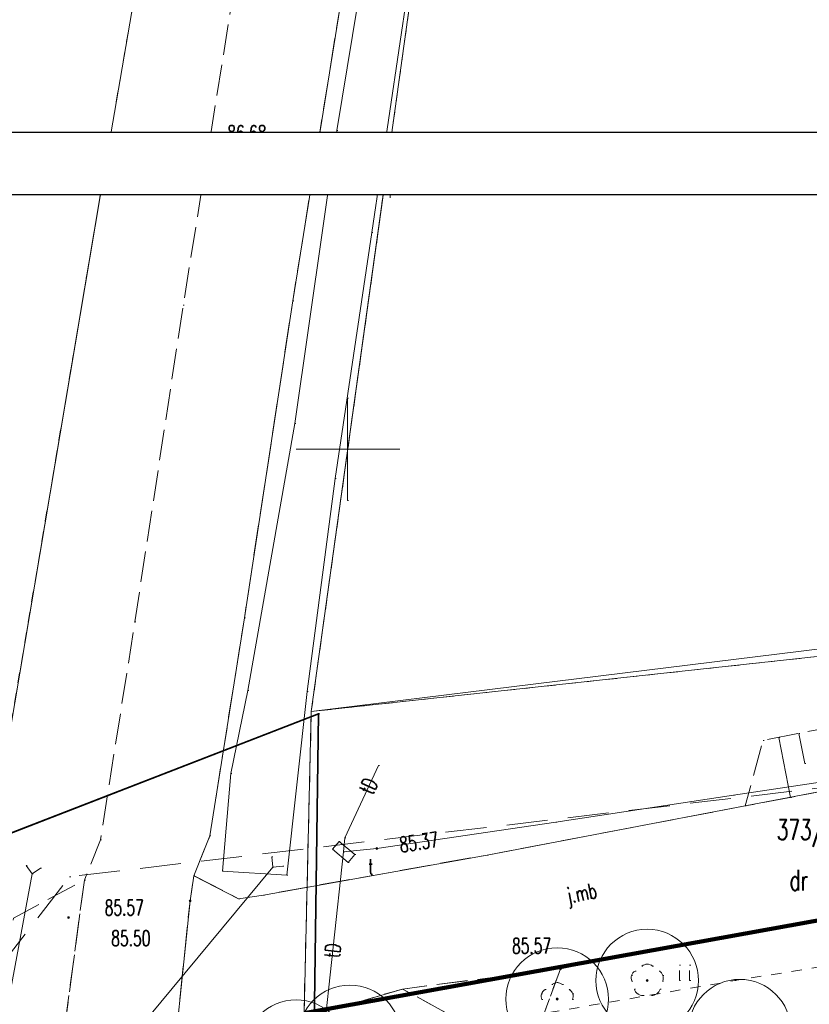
# Model space of a CAD drawing. Extents: x -134780 to 5540120, y 74663 to 5964901.
# Tile 74 of 84: x 5539534 to 5539573, y 5961373 to 5961421. Entities that reach past the tile are written whole.
import ezdxf
from ezdxf.lldxf.tags import DXFTag

# ---------------------------------------------------------------- set-up
doc = ezdxf.new("R2010")
doc.units = 0
doc.header["$MEASUREMENT"] = 0
doc.set_wipeout_variables(frame=1)
for name, pattern in [('L_0_03', [1, 0.5, -0.5]), ('L_0_06', [2, 1.5, -0.5]), ('L_0_0C', [3, 2, -1])]:
    doc.linetypes.add(name, pattern=pattern)
for name, color, linetype, lineweight in [('000_Inne__niezydentyfikowane__Nr_Pióra__7', 7, 'Continuous', 13), ('0_Nr_Pióra__7', 7, 'Continuous', 13), ('ARCH MAPA RUSINOWO_Nr_Pióra__60', 230, 'Continuous', 211), ('Arch opisy_Nr_Pióra__80', 3, 'Continuous', 211), ('ARCH TABELA_Nr_Pióra__21', 7, 'Continuous', 9), ('drzewo_lisciaste_Nr_Pióra__7', 7, 'Continuous', 13), ('jezdnia_Atr17_Nr_Pióra__7', 7, 'Continuous', 13), ('jezdnia_Nr_Pióra__7', 7, 'Continuous', 13), ('kraweznik_Nr_Pióra__7', 7, 'Continuous', 13), ('mapa', 7, 'Continuous', 13), ('pikieta_sztuczna_Atr2_Nr_Pióra__7', 7, 'Continuous', 13), ('pikieta_sztuczna_Nr_Pióra__7', 7, 'Continuous', 13), ('przepust_Nr_Pióra__7', 7, 'Continuous', 13), ('przewod_telekomunikacyjny_napowietrzny_Nr_Pióra__30', 134, 'Continuous', 35), ('przewod_telekomunikacyjny_podziemny_Atr1_Nr_Pióra__7', 7, 'Continuous', 13), ('przewod_telekomunikacyjny_podziemny_Nr_Pióra__7', 7, 'Continuous', 13), ('row_przydrozny__poligon__Nr_Pióra__7', 7, 'Continuous', 13), ('rzedna_Atr2_Nr_Pióra__7', 7, 'Continuous', 13), ('rzedna_Nr_Pióra__7', 7, 'Continuous', 13), ('skarpa_nieumocniona_Nr_Pióra__7', 7, 'Continuous', 13), ('szafa_telekomunikacyjna_lub_kontener_Atr17_Nr_Pióra__7', 7, 'Continuous', 13), ('szafa_telekomunikacyjna_lub_kontener_Nr_Pióra__7', 7, 'Continuous', 13), ('trawnik_Nr_Pióra__7', 7, 'Continuous', 13), ('Wstawianie_ramki_sekcyjnej_z_opisem_Nr_Pióra__7', 7, 'Continuous', 13), ('Zakres_Nr_Pióra__7', 7, 'Continuous', 13), ('zasuwa_lub_zawor_Nr_Pióra__7', 7, 'Continuous', 13)]:
    doc.layers.add(name, color=color, linetype=linetype, lineweight=lineweight)
for name, color, linetype, lineweight, true_color in [('210_oznaczenie_konturu_uzytku_gruntowego_Nr_Pióra__3', 7, 'Continuous', 18, 0xff6600), ('211_numer_dzialki_ewidencyjnej_Nr_Pióra__96', 7, 'Continuous', 13, 0x00d59f), ('218_kontur_uzytku_gruntowego_Nr_Pióra__3', 7, 'Continuous', 18, 0xff6600), ('219_dzialka_ewidencyjna_Nr_Pióra__96', 7, 'Continuous', 13, 0x00d59f), ('Arch zieleń_Nr_Pióra__4', 7, 'Continuous', 9, 0x029e21)]:
    doc.layers.add(name, color=color, linetype=linetype, lineweight=lineweight, true_color=true_color)
doc.layers.add('_TABELA', color=7, linetype='Continuous')
doc.styles.add('GENERATED_STYLE_7', font='Simplex.shx', dxfattribs={"bigfont": 'BIGFONT.SHX'})
tags = doc.linetypes.add('DASH', pattern=[15, 10, -5]).pattern_tags.tags
tags[6:7] = [DXFTag(74, 4), DXFTag(75, 0), DXFTag(340, '0'), DXFTag(46, 0.0), DXFTag(50, 0.0), DXFTag(44, 0.0), DXFTag(45, 0.0)]
tags[4:5] = [DXFTag(74, 4), DXFTag(75, 0), DXFTag(340, '0'), DXFTag(46, 0.0), DXFTag(50, 0.0), DXFTag(44, 0.0), DXFTag(45, 0.0)]
doc.linetypes.add('L_0_B0_SHX', pattern='A,0,[3,Rusinowo ZAGOSPODAROWANIE1.Shx,S=15,R=0,X=0,Y=0],-15,0', length=15)

# ---------------------------------------------------------------- blocks, each defined once
blk = doc.blocks.new('mapa')
at = {"layer": 'drzewo_lisciaste_Nr_Pióra__7', "linetype": 'Continuous'}
for points in [[(5539564.61, 5961374.06, 1), (5539564.61, 5961374.16, 1)], [(5539560.22, 5961373.16, 1), (5539560.22, 5961373.26, 1)]]:
    blk.add_hatch(color=252, dxfattribs=at).paths.add_polyline_path(points, flags=0)
at = {"layer": 'pikieta_sztuczna_Nr_Pióra__7', "linetype": 'Continuous'}
for points in [[(5539544.97, 5961414.145, 1), (5539544.97, 5961414.235, 1)], [(5539542.32, 5961377.955, 1), (5539542.32, 5961378.045, 1)], [(5539536.4, 5961377.135, 1), (5539536.4, 5961377.225, 1)], [(5539560.38, 5961374.645, 1), (5539560.38, 5961374.735, 1)]]:
    blk.add_hatch(color=252, dxfattribs=at).paths.add_polyline_path(points, flags=0)
at = {"layer": 'rzedna_Nr_Pióra__7', "linetype": 'Continuous'}
blk.add_hatch(color=252, dxfattribs=at).paths.add_polyline_path([(5539551.43, 5961380.505, 1), (5539551.43, 5961380.595, 1)], flags=0)
at = {"layer": '000_Inne__niezydentyfikowane__Nr_Pióra__7', "color": 252, "linetype": 'Continuous', "flags": 128}
for points in [[(5539571.02, 5961385.96), (5539571.6, 5961383.04)], [(5539572, 5961386.15), (5539572.29, 5961384.69)]]:
    blk.add_lwpolyline(points, dxfattribs=at)
at = {"layer": '0_Nr_Pióra__7', "color": 252, "linetype": 'Continuous'}
for p, q in [((5539549.47, 5961415.53), (5539549.52, 5961415.53)), ((5539544.97, 5961414.19), (5539545.02, 5961414.19)), ((5539551.18, 5961410.56), (5539551.23, 5961410.56)), ((5539541.99, 5961407.03), (5539542.04, 5961407.03)), ((5539547.33, 5961407.23), (5539547.38, 5961407.23)), ((5539550, 5961402.5), (5539550.05, 5961402.5)), ((5539547.43, 5961401.26), (5539547.48, 5961401.26)), ((5539547.5, 5961400), (5539547.55, 5961400)), ((5539552.5, 5961400), (5539552.55, 5961400)), ((5539549.39, 5961398.58), (5539549.44, 5961398.58)), ((5539550, 5961397.5), (5539550.05, 5961397.5)), ((5539539.63, 5961391.59), (5539539.68, 5961391.59)), ((5539544.97, 5961391.79), (5539545.02, 5961391.79)), ((5539545.14, 5961388.24), (5539545.19, 5961388.24)), ((5539548.03, 5961388.2), (5539548.08, 5961388.2)), ((5539570.26, 5961385.81), (5539570.31, 5961385.81)), ((5539571.02, 5961385.96), (5539571.07, 5961385.96)), ((5539572, 5961386.15), (5539572.05, 5961386.15)), ((5539551.51, 5961384.6), (5539551.56, 5961384.6)), ((5539572.29, 5961384.69), (5539572.34, 5961384.69)), ((5539544.31, 5961384.21), (5539544.36, 5961384.21)), ((5539568.82, 5961383.14), (5539568.87, 5961383.14)), ((5539571.6, 5961383.04), (5539571.65, 5961383.04)), ((5539569.38, 5961382.62), (5539569.43, 5961382.62)), ((5539560.16, 5961381.83), (5539560.21, 5961381.83)), ((5539537.95, 5961380.97), (5539538, 5961380.97)), ((5539543.29, 5961381.17), (5539543.34, 5961381.17)), ((5539549.86, 5961381.06), (5539549.91, 5961381.06)), ((5539549.266, 5961380.51), (5539549.316, 5961380.51)), ((5539549.588, 5961380.893), (5539549.638, 5961380.893)), ((5539551.43, 5961380.55), (5539551.48, 5961380.55)), ((5539551.43, 5961380.55), (5539551.48, 5961380.55)), ((5539546.304, 5961380.139), (5539546.354, 5961380.139)), ((5539549.81, 5961380.38), (5539549.86, 5961380.38)), ((5539550.354, 5961380.25), (5539550.404, 5961380.25)), ((5539556.8, 5961380.23), (5539556.85, 5961380.23)), ((5539534.337, 5961379.723), (5539534.387, 5961379.723)), ((5539535.033, 5961379.593), (5539535.083, 5961379.593)), ((5539546.35, 5961379.64), (5539546.4, 5961379.64)), ((5539546.849, 5961379.686), (5539546.899, 5961379.686)), ((5539550.032, 5961379.867), (5539550.082, 5961379.867)), ((5539534.62, 5961379.31), (5539534.67, 5961379.31)), ((5539536.45, 5961379.17), (5539536.5, 5961379.17)), ((5539537.17, 5961379.01), (5539537.22, 5961379.01)), ((5539542.51, 5961379.21), (5539542.56, 5961379.21)), ((5539543.9, 5961379.44), (5539543.95, 5961379.44)), ((5539547.04, 5961379.24), (5539547.09, 5961379.24)), ((5539544.69, 5961378.1), (5539544.74, 5961378.1)), ((5539545.9, 5961378.28), (5539545.95, 5961378.28)), ((5539542.32, 5961378), (5539542.37, 5961378)), ((5539542.32, 5961378), (5539542.37, 5961378)), ((5539536.4, 5961377.18), (5539536.45, 5961377.18)), ((5539569.92, 5961376.56), (5539569.97, 5961376.56)), ((5539560.38, 5961374.69), (5539560.43, 5961374.69)), ((5539560.38, 5961374.69), (5539560.43, 5961374.69)), ((5539564.349, 5961374.813), (5539564.399, 5961374.813)), ((5539564.61, 5961374.91), (5539564.66, 5961374.91)), ((5539564.871, 5961374.813), (5539564.921, 5961374.813)), ((5539566.179, 5961374.859), (5539566.229, 5961374.859)), ((5539566.679, 5961374.859), (5539566.729, 5961374.859)), ((5539563.85, 5961374.358), (5539563.9, 5961374.358)), ((5539564.022, 5961374.576), (5539564.072, 5961374.576)), ((5539565.198, 5961374.576), (5539565.248, 5961374.576)), ((5539565.37, 5961374.358), (5539565.42, 5961374.358)), ((5539559.959, 5961373.913), (5539560.009, 5961373.913)), ((5539560.22, 5961374.01), (5539560.27, 5961374.01)), ((5539560.481, 5961373.913), (5539560.531, 5961373.913)), ((5539563.861, 5961374.081), (5539563.911, 5961374.081)), ((5539564.61, 5961374.11), (5539564.66, 5961374.11)), ((5539565.359, 5961374.081), (5539565.409, 5961374.081)), ((5539566.179, 5961374.109), (5539566.229, 5961374.109)), ((5539566.679, 5961374.109), (5539566.729, 5961374.109)), ((5539568.88, 5961374.11), (5539568.93, 5961374.11)), ((5539552.68, 5961373.7), (5539552.73, 5961373.7)), ((5539559.46, 5961373.458), (5539559.51, 5961373.458)), ((5539559.632, 5961373.676), (5539559.682, 5961373.676)), ((5539560.808, 5961373.676), (5539560.858, 5961373.676)), ((5539560.98, 5961373.458), (5539561.03, 5961373.458)), ((5539563.986, 5961373.695), (5539564.036, 5961373.695)), ((5539564.14, 5961373.462), (5539564.19, 5961373.462)), ((5539564.409, 5961373.387), (5539564.459, 5961373.387)), ((5539564.811, 5961373.387), (5539564.861, 5961373.387)), ((5539565.08, 5961373.462), (5539565.13, 5961373.462)), ((5539565.234, 5961373.695), (5539565.284, 5961373.695)), ((5539559.471, 5961373.181), (5539559.521, 5961373.181)), ((5539560.22, 5961373.21), (5539560.27, 5961373.21)), ((5539560.969, 5961373.181), (5539561.019, 5961373.181))]:
    blk.add_line(p, q, dxfattribs=at)
at = {"layer": '218_kontur_uzytku_gruntowego_Nr_Pióra__3', "color": 252, "linetype": 'L_0_03', "flags": 128}
for points in [[(5539548.23, 5961387.22), (5539564.86, 5961506.6)], [(5539542.02, 5961436.14), (5539538.18, 5961413.76)], [(5539538.18, 5961413.76), (5539532.54, 5961380.41)], [(5539621.78, 5961395.21), (5539548.23, 5961387.22)], [(5539547.88, 5961372.53), (5539548.23, 5961387.22)], [(5539548.23, 5961387.22), (5539547.88, 5961372.53)], [(5539577.42, 5961377.86), (5539547.88, 5961372.53)], [(5539547.88, 5961372.53), (5539577.42, 5961377.86)]]:
    blk.add_lwpolyline(points, dxfattribs=at)
at = {"layer": '219_dzialka_ewidencyjna_Nr_Pióra__96', "color": 252, "linetype": 'Continuous', "flags": 128}
for points in [[(5539570.09, 5961544.09), (5539548.23, 5961387.22)], [(5539538.18, 5961413.76), (5539544.44, 5961450.21)], [(5539532.54, 5961380.41), (5539538.18, 5961413.76)], [(5539621.78, 5961395.21), (5539548.23, 5961387.22)], [(5539548.23, 5961387.22), (5539547.88, 5961372.53)], [(5539547.88, 5961372.53), (5539577.42, 5961377.86)]]:
    blk.add_lwpolyline(points, dxfattribs=at)
at = {"layer": 'ARCH MAPA RUSINOWO_Nr_Pióra__60', "linetype": 'Continuous', "lineweight": 20, "flags": 128}
for points in [[(5539537.927, 5961412.263), (5539532.54, 5961380.41), (5539513.451, 5961372.401)], [(5539548.23, 5961387.22), (5539551.72, 5961412.263)], [(5539639.57, 5961398.458), (5539548.23, 5961387.22), (5539547.88, 5961372.53)], [(5539547.88, 5961372.53), (5539639.57, 5961389.074)]]:
    blk.add_lwpolyline(points, dxfattribs=at)
at = {"layer": 'Arch opisy_Nr_Pióra__80', "linetype": 'DASH', "ltscale": 0.2}
blk.add_line((5539577.42, 5961377.86), (5539547.88, 5961372.53), dxfattribs=at)
at = {"layer": 'ARCH TABELA_Nr_Pióra__21', "color": 252, "linetype": 'Continuous'}
blk.add_line((5539552.07, 5961412.263), (5539552.07, 5961414.763), dxfattribs=at)
blk.add_line((5539552.07, 5961412.263), (5539552.07, 5961414.763), dxfattribs=at)
at = {"layer": 'Arch zieleń_Nr_Pióra__4', "color": 252, "linetype": 'Continuous'}
for centre in [(5539564.61, 5961374.11), (5539560.22, 5961373.21), (5539550.11, 5961371.39), (5539569.12, 5961371.67), (5539547.49, 5961370.67)]:
    blk.add_circle(centre, 2.5, dxfattribs=at)
at = {"layer": 'drzewo_lisciaste_Nr_Pióra__7', "color": 252, "linetype": 'Continuous'}
for centre in [(5539564.61, 5961374.11), (5539560.22, 5961373.21)]:
    blk.add_circle(centre, 0.05, dxfattribs=at)
for centre, start, end in [((5539564.61, 5961374.51), 49.272, 130.728), ((5539564.23, 5961374.234), 121.308, 202.548), ((5539564.99, 5961374.234), 337.452, 58.692), ((5539560.22, 5961373.61), 49.272, 130.728), ((5539559.84, 5961373.334), 121.308, 202.548), ((5539560.6, 5961373.334), 337.452, 58.692), ((5539564.375, 5961373.786), 193.221, 274.871), ((5539564.845, 5961373.786), 265.129, 346.779)]:
    blk.add_arc(centre, 0.4, start, end, dxfattribs=at)
at = {"layer": 'jezdnia_Nr_Pióra__7', "color": 252, "linetype": 'L_0_06', "flags": 128}
for points in [[(5539999.19, 5964053.31), (5539991.4, 5964036.09), (5539985.21, 5964021.52), (5539975.15, 5963999.09), (5539963.72, 5963973.54), (5539961.98, 5963968.75), (5539956.08, 5963955.73), (5539947.38, 5963936.49), (5539939.62, 5963919.19), (5539930.06, 5963897.79), (5539920.31, 5963876.54), (5539903.27, 5963837.86), (5539901.32, 5963833.51), (5539898.81, 5963827.49), (5539896.38, 5963822.74), (5539891.05, 5963810.65), (5539884.46, 5963795.38), (5539879.24, 5963784.04), (5539871.67, 5963766.78), (5539869.54, 5963762.15), (5539865.51, 5963752.98), (5539859.36, 5963738.99), (5539856.4, 5963732.39), (5539854.67, 5963728.64), (5539856.25, 5963726.46), (5539855.31, 5963723.82), (5539852.26, 5963722.8), (5539847.97, 5963713.08), (5539843.21, 5963702.63), (5539842.06, 5963699.94), (5539838.81, 5963692.26), (5539830.85, 5963674.75), (5539820.19, 5963650.25), (5539818.12, 5963645), (5539817.74, 5963644.17), (5539813.54, 5963634.91), (5539809.4, 5963625.25), (5539801.48, 5963607.21), (5539796.69, 5963596.22), (5539791.48, 5963584.65), (5539782.46, 5963564.38), (5539776.09, 5963550.38), (5539769.11, 5963534.41), (5539763.64, 5963521.88), (5539760.52, 5963514.45), (5539753.01, 5963497.63), (5539748.15, 5963485.56), (5539744.94, 5963478.74), (5539740.22, 5963467.61), (5539735.82, 5963457.6), (5539732.58, 5963450.39), (5539727.25, 5963438.79), (5539724.39, 5963432.73), (5539716.03, 5963414.3), (5539709.62, 5963400.54), (5539703.42, 5963385.05), (5539701.46, 5963380.57), (5539695.42, 5963366.72), (5539689.15, 5963352.67), (5539688.11, 5963350.1), (5539684.73, 5963339.99), (5539681.36, 5963330.34), (5539680.5, 5963326.14), (5539679.08, 5963319.62), (5539678.47, 5963316.61), (5539677.98, 5963313.11), (5539676.59, 5963303.09), (5539675.35, 5963288.33), (5539673.35, 5963267.43), (5539671.97, 5963251.87), (5539670.51, 5963234.06), (5539668.84, 5963214.13), (5539667.88, 5963200.98), (5539667.53, 5963194.67), (5539666.69, 5963184.86), (5539666.11, 5963179.46), (5539664.94, 5963163.04), (5539664.51, 5963157.02), (5539664.04, 5963150.56), (5539662.86, 5963137.1), (5539661.91, 5963127.16), (5539661.34, 5963120.88), (5539661.2, 5963118.65), (5539659.55, 5963099.34), (5539658.06, 5963083.09), (5539656.64, 5963068), (5539654.29, 5963042.14), (5539652.97, 5963027.01), (5539652.25, 5963017.91), (5539651.48, 5963008.58), (5539650.21, 5962992.97), (5539648.82, 5962975.89), (5539647.98, 5962965.04), (5539646.76, 5962949.75), (5539645.49, 5962932.14), (5539644.87, 5962923.63), (5539645.84, 5962923.11), (5539647.68, 5962922.13), (5539647.55, 5962919.07), (5539644.47, 5962918.4), (5539642.94, 5962899.28), (5539642.02, 5962889.07), (5539640.93, 5962876.44), (5539642.02, 5962875.63), (5539645, 5962873.39), (5539644.63, 5962869.5), (5539641.41, 5962867.62), (5539640.25, 5962866.94), (5539639.8, 5962857.94), (5539638.77, 5962846.36), (5539637.95, 5962835.55), (5539637.69, 5962832.2), (5539637.38, 5962828.5), (5539636.17, 5962814.32), (5539634.91, 5962799.54), (5539633.21, 5962781), (5539630.37, 5962749.59), (5539628.55, 5962722.93), (5539626.25, 5962693.47), (5539622.63, 5962652.94), (5539620.37, 5962627.27), (5539619.98, 5962622.72), (5539619.98, 5962620.95), (5539619.46, 5962593.63), (5539618.69, 5962556.23), (5539617.78, 5962510.64), (5539617.66, 5962504.99), (5539617.01, 5962480.12), (5539616.82, 5962472.08), (5539616.86, 5962468.95), (5539616.67, 5962450.69), (5539616.33, 5962425), (5539615.82, 5962413.3), (5539615.8, 5962412.88), (5539615.04, 5962374.96), (5539615.06, 5962373.62), (5539614.97, 5962366.26), (5539614.98, 5962364.85), (5539614.54, 5962355.35), (5539614.4, 5962348.56), (5539613.81, 5962315.21), (5539613.29, 5962293.68), (5539612.82, 5962271.93), (5539612.82, 5962264.02), (5539612.2, 5962252.41), (5539611.87, 5962241.47), (5539611.13, 5962227.26), (5539610.59, 5962211.86), (5539610.16, 5962190.12), (5539609.88, 5962177.45), (5539608.73, 5962139), (5539607.99, 5962113.02), (5539607.43, 5962101.13), (5539605.51, 5962037.8), (5539603.67, 5961987.54), (5539603.13, 5961971.65), (5539601.74, 5961927.82), (5539600.75, 5961891.97), (5539599.97, 5961870.17), (5539598.76, 5961839.92), (5539598.25, 5961828.24), (5539598.07, 5961820.47), (5539597.75, 5961800.23), (5539597.38, 5961791.21), (5539596.52, 5961773.26), (5539595.92, 5961755.39), (5539595.12, 5961734.22), (5539593.97, 5961715.32), (5539593.15, 5961698.69), (5539591, 5961684.87), (5539587.75, 5961662.9), (5539584.56, 5961641.94), (5539582.66, 5961629.76), (5539580.71, 5961616.26), (5539578.44, 5961601.28), (5539576.6, 5961589.3), (5539574.91, 5961578.9), (5539573.19, 5961567.83), (5539571.22, 5961555.24), (5539569.88, 5961547.35), (5539568.84, 5961540.66), (5539566.54, 5961524.91), (5539564.36, 5961510.54), (5539562.76, 5961500.34), (5539561.43, 5961491.98), (5539559.03, 5961478.06), (5539556.81, 5961464.91), (5539554.95, 5961453.18), (5539554.14, 5961447.63), (5539551.22, 5961433.18), (5539550.22, 5961425.23), (5539547.33, 5961407.23), (5539544.97, 5961391.79), (5539543.29, 5961381.17), (5539542.51, 5961379.21), (5539542.32, 5961378), (5539541.27, 5961367.82), (5539540.91, 5961364.2), (5539539.27, 5961350.25), (5539537.78, 5961334.89), (5539537.08, 5961322.75), (5539536.89, 5961318.2), (5539536.62, 5961311.58), (5539536.36, 5961303.63), (5539536.1, 5961297.03), (5539535.77, 5961288.6), (5539535.43, 5961273.08), (5539535.1, 5961256.9), (5539534.99, 5961242.98), (5539534.93, 5961227.39), (5539534.64, 5961223.09), (5539535.09, 5961219.59), (5539536.43, 5961215.63), (5539539.17, 5961211.64), (5539542.98, 5961209.08), (5539524.13, 5961213.68), (5539525.21, 5961214.75), (5539526.28, 5961216.3), (5539527.29, 5961219.19), (5539528.2, 5961223.48), (5539528.64, 5961231.21), (5539528.81, 5961241.22), (5539529.12, 5961251.99), (5539529.26, 5961264.73), (5539529.86, 5961279.51), (5539530.43, 5961293.38), (5539531.2, 5961309.49), (5539531.74, 5961322.55), (5539532.3, 5961332.49), (5539532.4, 5961334.04), (5539532.42, 5961334.45), (5539533.38, 5961343.25), (5539534.51, 5961357.7), (5539535.18, 5961364.16), (5539537.17, 5961379.01), (5539537.95, 5961380.97), (5539539.63, 5961391.59), (5539541.99, 5961407.03), (5539544.88, 5961425.03), (5539545.88, 5961432.98), (5539548.8, 5961447.43), (5539549.61, 5961452.98), (5539551.47, 5961464.71), (5539553.69, 5961477.86), (5539556.09, 5961491.78), (5539557.42, 5961500.14), (5539559.02, 5961510.34), (5539561.2, 5961524.71), (5539563.5, 5961540.46), (5539565.88, 5961555.04), (5539567.85, 5961567.63), (5539569.57, 5961578.7), (5539571.26, 5961589.1), (5539573.1, 5961601.08), (5539575.37, 5961616.06), (5539577.32, 5961629.56), (5539579.33, 5961642.76), (5539581.48, 5961654.8), (5539582.75, 5961663.42), (5539584.59, 5961675.5), (5539585.75, 5961684.86), (5539587.43, 5961695.68), (5539588.08, 5961706.5), (5539588.95, 5961719.01), (5539589.82, 5961734.87), (5539590.45, 5961746.61), (5539590.86, 5961759.2), (5539591.28, 5961773.17), (5539592.04, 5961791.01), (5539592.41, 5961800.03), (5539593.52, 5961828.43), (5539593.62, 5961830.97), (5539595.96, 5961905.48), (5539597.17, 5961946.83), (5539597.6, 5961961.18), (5539599.55, 5962016.47), (5539600.83, 5962051.67), (5539602.01, 5962087.06), (5539602.89, 5962113.28), (5539603.03, 5962117.47), (5539603.64, 5962135.89), (5539604.86, 5962168.07), (5539605.44, 5962192.76), (5539606.36, 5962223.32), (5539603.76, 5962226.11), (5539603.82, 5962229.23), (5539606.38, 5962231.43), (5539607.32, 5962268.22), (5539607.71, 5962300.61), (5539608.16, 5962309.36), (5539608.51, 5962325.2), (5539608.56, 5962341.64), (5539608.78, 5962355.36), (5539608.88, 5962366.71), (5539609.21, 5962379.86), (5539609.71, 5962391.99), (5539609.84, 5962395.1), (5539610.14, 5962402.53), (5539610.53, 5962412.34), (5539611.16, 5962427.84), (5539611.28, 5962430.37), (5539611.63, 5962449.19), (5539612.06, 5962467.48), (5539612.03, 5962471.44), (5539612.07, 5962474.94), (5539612.26, 5962484.89), (5539612.63, 5962508.44), (5539612.86, 5962529.86), (5539613.15, 5962545.98), (5539613.45, 5962560.19), (5539613.67, 5962582.2), (5539614.4, 5962604.54), (5539614.71, 5962613.18), (5539614.92, 5962618.87), (5539614.88, 5962623.63), (5539615.91, 5962635.28), (5539618.32, 5962660.86), (5539619.97, 5962679.79), (5539621.51, 5962698.1), (5539623.47, 5962721.34), (5539625.37, 5962745.18), (5539627.12, 5962765.7), (5539628.53, 5962783.51), (5539629.56, 5962799.78), (5539629.57, 5962799.99), (5539630.48, 5962809.17), (5539631.4, 5962821.12), (5539632.3, 5962831.67), (5539632.73, 5962837.6), (5539634.04, 5962852.18), (5539635.34, 5962866.81), (5539636.58, 5962882.59), (5539637.28, 5962892.52), (5539638.14, 5962904.78), (5539639.26, 5962919.01), (5539640.86, 5962936.84), (5539641.66, 5962946.87), (5539642.62, 5962958.94), (5539643.04, 5962964.94), (5539643.18, 5962966.89), (5539643.34, 5962969), (5539644.31, 5962981.48), (5539645.01, 5962990.8), (5539645.68, 5963000.69), (5539646.9, 5963014.98), (5539648.03, 5963027.29), (5539648.92, 5963036.71), (5539646.86, 5963037.79), (5539647.14, 5963040.41), (5539649.38, 5963042.48), (5539649.63, 5963044.9), (5539650.22, 5963052.15), (5539651.02, 5963061.14), (5539652.33, 5963075.78), (5539654.4, 5963097.65), (5539656.29, 5963117.03), (5539656.3, 5963117.21), (5539656.48, 5963119.91), (5539656.92, 5963124.16), (5539658.36, 5963142.28), (5539659.35, 5963154.7), (5539660.55, 5963169.42), (5539661.84, 5963185.35), (5539661.99, 5963188.43), (5539663.61, 5963209.46), (5539665.47, 5963231.62), (5539665.98, 5963238.16), (5539666.31, 5963242.3), (5539667.18, 5963253.02), (5539668.61, 5963272.41), (5539670.58, 5963291.13), (5539671.7, 5963302.83), (5539672.44, 5963312), (5539674, 5963321.6), (5539674.75, 5963327.04), (5539677.83, 5963336.46), (5539682.92, 5963352.13), (5539685.21, 5963357.46), (5539691.23, 5963370.66), (5539698.53, 5963387.15), (5539706.16, 5963405.16), (5539711.04, 5963416.2), (5539719.53, 5963435.56), (5539726.32, 5963450.92), (5539730.49, 5963459.62), (5539729.46, 5963460.5), (5539726.85, 5963462.75), (5539728.12, 5963465.03), (5539732.65, 5963464.18), (5539739.21, 5963478.94), (5539745.34, 5963492.88), (5539751.72, 5963507.82), (5539761.89, 5963531.36), (5539767.85, 5963544.96), (5539774.64, 5963560.41), (5539785.36, 5963584.6), (5539791.33, 5963597.77), (5539796.6, 5963609.81), (5539801.71, 5963620.73), (5539807.63, 5963633.86), (5539812.07, 5963643.83), (5539814.49, 5963649.49), (5539820.55, 5963664.51), (5539829.37, 5963684.17), (5539835.32, 5963697.34), (5539841.7, 5963712.35), (5539851.51, 5963734.84), (5539859.62, 5963753.24), (5539862.75, 5963760.3), (5539868.49, 5963772.85), (5539874.07, 5963785.51), (5539885.48, 5963811.53), (5539890.69, 5963822.99), (5539902.79, 5963850.69), (5539914.42, 5963876.69), (5539927.25, 5963906.05), (5539939.75, 5963934.39), (5539955.58, 5963969.68), (5539962.55, 5963985.75), (5539970.74, 5964003.81), (5539976.48, 5964016.76), (5539982.22, 5964030.49), (5539989.73, 5964047.66), (5539996.62, 5964063.71), (5540000.15, 5964071.29), (5540001.29, 5964074.34), (5540002.69, 5964079.22), (5540003.51, 5964082.43), (5540004.82, 5964088.93), (5540005.22, 5964093.93), (5540004.82, 5964101.33), (5540001.28, 5964112.1), (5539999.1, 5964119.4), (5539993.61, 5964136.39), (5539987.93, 5964153.94), (5539982.13, 5964171.54), (5539977.33, 5964185.85), (5539971.4, 5964204.13), (5539964.98, 5964224.67), (5539961.25, 5964236.68), (5539957.86, 5964237.39), (5539957.33, 5964239.56), (5539958.1, 5964240.58), (5539959.32, 5964242.2), (5539956.21, 5964250.42), (5539953.05, 5964258.64), (5539948.96, 5964272.11), (5539942.69, 5964290.95), (5539935.21, 5964312.48), (5539924.31, 5964344.28), (5539915.41, 5964370.77), (5539901.8, 5964411.92), (5539893.09, 5964437.67), (5539878.77, 5964480.45), (5539876.63, 5964486.73), (5539861.55, 5964530.96), (5539850.12, 5964565.1), (5539838.7, 5964599.08), (5539828.35, 5964630.27), (5539817.98, 5964661.06), (5539806.29, 5964695.17), (5539794.49, 5964730.48), (5539784.91, 5964759.72), (5539775.16, 5964788.39), (5539769.4, 5964806.18), (5539761.23, 5964831.19), (5539753.15, 5964854.82), (5539744.66, 5964880.08), (5539737.53, 5964901.11), (5539742.85, 5964897.99), (5539750.92, 5964874.14), (5539760.85, 5964844.49), (5539773.46, 5964806.55), (5539784.44, 5964773.73), (5539798.25, 5964732.41), (5539814.99, 5964682.13), (5539823.43, 5964657.54), (5539832.21, 5964631.22), (5539838.15, 5964613.39), (5539840.06, 5964608), (5539848.02, 5964584.23), (5539859.71, 5964549.41), (5539869.79, 5964519.34), (5539882.17, 5964482.5), (5539891.23, 5964455.81), (5539901.89, 5964424.74), (5539906.75, 5964409.56), (5539908.46, 5964404.8), (5539920.27, 5964368.88), (5539929.23, 5964342.65), (5539935.96, 5964322.91), (5539939.52, 5964312.73), (5539943.21, 5964301.93), (5539949.5, 5964283.62), (5539956.13, 5964263.72), (5539962.32, 5964245.56), (5539964.94, 5964238.1), (5539970.48, 5964221.34), (5539974.17, 5964210.34), (5539979.83, 5964193.66), (5539983.29, 5964183.45), (5539985.07, 5964178.71), (5539986.99, 5964173.31), (5539992.74, 5964155.61), (5539999.27, 5964136.08), (5540001.61, 5964129.29), (5540003.83, 5964121.6), (5540008.46, 5964106.51), (5540010.46, 5964093.74), (5540009.71, 5964089.12), (5540008.7, 5964082.56), (5540007.03, 5964076.28), (5540005.63, 5964071.74), (5540005.15, 5964070.17), (5540001.27, 5964060.28)], [(5539544.69, 5961378.1), (5539545.9, 5961378.28), (5539556.8, 5961380.23), (5539569.38, 5961382.62), (5539578.17, 5961384.3), (5539593.82, 5961387.17), (5539612.46, 5961390.54), (5539620.72, 5961391.88), (5539625.3, 5961392.75), (5539628.88, 5961393.36), (5539635.21, 5961394.43), (5539636.06, 5961391.13), (5539630.51, 5961387.77), (5539622.48, 5961386.14), (5539621.59, 5961385.94), (5539611.5, 5961384.04), (5539601.19, 5961382.2), (5539600.39, 5961379.94), (5539600.421, 5961375.87), (5539597.08, 5961375.38), (5539596.78, 5961379.29), (5539596.74, 5961379.47), (5539595.9, 5961380.82), (5539594.82, 5961381.1), (5539584.45, 5961379.33), (5539577.08, 5961377.89), (5539569.92, 5961376.56), (5539560.38, 5961374.69), (5539552.68, 5961373.7), (5539546.03, 5961371.76), (5539544.9, 5961369.91), (5539541.27, 5961367.82), (5539542.32, 5961378), (5539542.51, 5961379.21)], [(5539537.17, 5961379.01), (5539535.18, 5961364.16), (5539531.29, 5961367.39), (5539533.72, 5961377.16)], [(5539559.58, 5961372.51), (5539559.9, 5961370.61), (5539560.14, 5961369.08), (5539558.42, 5961368.79), (5539556.34, 5961368.45), (5539556.08, 5961369.74), (5539555.85, 5961370.62), (5539555.62, 5961371.49), (5539555.41, 5961372.21), (5539552.68, 5961373.7), (5539560.38, 5961374.69)]]:
    blk.add_lwpolyline(points, close=True, dxfattribs=at)
at = {"layer": 'kraweznik_Nr_Pióra__7', "color": 252, "linetype": 'Continuous', "flags": 128}
for points in [[(5539535.43, 5961273.08), (5539535.77, 5961288.6), (5539535.88, 5961291.71), (5539536.1, 5961297.03), (5539536.36, 5961303.63), (5539536.62, 5961311.58), (5539536.89, 5961318.2), (5539537.08, 5961322.75), (5539537.78, 5961334.89), (5539539.27, 5961350.25), (5539540.91, 5961364.2), (5539541.27, 5961367.82), (5539542.32, 5961378), (5539542.51, 5961379.21), (5539543.29, 5961381.17), (5539544.97, 5961391.79), (5539547.33, 5961407.23), (5539550.22, 5961425.23)], [(5539625.3, 5961392.75), (5539620.72, 5961391.88), (5539612.46, 5961390.54), (5539593.82, 5961387.17), (5539578.17, 5961384.3), (5539569.38, 5961382.62), (5539556.8, 5961380.23), (5539545.9, 5961378.28), (5539544.69, 5961378.1), (5539542.51, 5961379.21)], [(5539597.08, 5961375.38), (5539596.78, 5961379.29), (5539596.74, 5961379.47), (5539595.9, 5961380.82), (5539594.82, 5961381.1), (5539584.45, 5961379.33), (5539577.08, 5961377.89), (5539569.92, 5961376.56), (5539560.38, 5961374.69)], [(5539552.68, 5961373.7), (5539546.03, 5961371.76), (5539544.9, 5961369.91), (5539541.27, 5961367.82)]]:
    blk.add_lwpolyline(points, dxfattribs=at)
at = {"layer": 'pikieta_sztuczna_Nr_Pióra__7', "color": 252, "linetype": 'Continuous'}
for centre in [(5539544.97, 5961414.19), (5539542.32, 5961378), (5539536.4, 5961377.18), (5539560.38, 5961374.69)]:
    blk.add_circle(centre, 0.045, dxfattribs=at)
at = {"layer": 'przepust_Nr_Pióra__7', "color": 252, "linetype": 'Continuous', "flags": 128}
for points in [[(5539546.35, 5961379.64), (5539546.304, 5961380.139)], [(5539531.69, 5961362), (5539546.35, 5961379.64)], [(5539534.62, 5961379.31), (5539534.337, 5961379.723)], [(5539534.62, 5961379.31), (5539535.033, 5961379.593)], [(5539546.35, 5961379.64), (5539546.849, 5961379.686)], [(5539534.62, 5961379.31), (5539531.41, 5961362.06)]]:
    blk.add_lwpolyline(points, dxfattribs=at)
at = {"layer": 'przewod_telekomunikacyjny_napowietrzny_Nr_Pióra__30', "color": 252, "linetype": 'L_0_B0_SHX'}
for p, q in [((5539521.45, 5961376.59), (5539548.58, 5961387.11)), ((5539548.58, 5961387.11), (5539521.45, 5961376.59)), ((5539548.29, 5961366.44), (5539548.58, 5961387.11))]:
    blk.add_line(p, q, dxfattribs=at)
at = {"layer": 'przewod_telekomunikacyjny_napowietrzny_Nr_Pióra__30', "color": 252, "linetype": 'Continuous'}
for p, q in [((5539521.45, 5961376.59), (5539548.58, 5961387.11)), ((5539548.58, 5961387.11), (5539521.45, 5961376.59)), ((5539548.29, 5961366.44), (5539548.58, 5961387.11)), ((5539548.58, 5961387.11), (5539548.63, 5961387.11)), ((5539548.58, 5961387.11), (5539548.63, 5961387.11))]:
    blk.add_line(p, q, dxfattribs=at)
at = {"layer": 'przewod_telekomunikacyjny_podziemny_Nr_Pióra__7', "color": 252, "linetype": 'Continuous', "flags": 128}
for points in [[(5539621.97, 5961383.07), (5539620.46, 5961392.42), (5539619.24, 5961392.22), (5539595.13, 5961387.79), (5539585.54, 5961385.86), (5539580.65, 5961385.07), (5539575.96, 5961384.22), (5539568.82, 5961383.14), (5539560.16, 5961381.83), (5539551.43, 5961380.55), (5539549.81, 5961380.38)], [(5539549.81, 5961380.38), (5539549.86, 5961381.06), (5539551.51, 5961384.6)], [(5539548.29, 5961366.44), (5539549.81, 5961380.38)]]:
    blk.add_lwpolyline(points, dxfattribs=at)
at = {"layer": 'row_przydrozny__poligon__Nr_Pióra__7', "color": 252, "linetype": 'Continuous', "flags": 128}
blk.add_lwpolyline([(5539553.37, 5961425.37), (5539551.18, 5961410.56), (5539549.39, 5961398.58), (5539548.03, 5961388.2), (5539547.04, 5961379.24), (5539543.9, 5961379.44), (5539544.31, 5961384.21), (5539545.14, 5961388.24), (5539547.43, 5961401.26), (5539549.47, 5961415.53), (5539552.51, 5961433.98)], dxfattribs=at)
at = {"layer": 'rzedna_Nr_Pióra__7', "color": 252, "linetype": 'Continuous'}
blk.add_circle((5539551.43, 5961380.55), 0.045, dxfattribs=at)
at = {"layer": 'skarpa_nieumocniona_Nr_Pióra__7', "color": 252, "linetype": 'L_0_06', "flags": 128}
blk.add_lwpolyline([(5539628.88, 5961393.36), (5539625.3, 5961392.75), (5539620.72, 5961391.88), (5539612.46, 5961390.54), (5539593.82, 5961387.17), (5539578.17, 5961384.3), (5539569.38, 5961382.62), (5539570.26, 5961385.81), (5539575.6, 5961386.87), (5539582.51, 5961388.03), (5539590.32, 5961389.62), (5539598.84, 5961391.08), (5539611.85, 5961393.57), (5539619.82, 5961395.27), (5539621.47, 5961395.18), (5539624.35, 5961395.03), (5539628.89, 5961394.81)], close=True, dxfattribs=at)
blk.add_lwpolyline([(5539628.88, 5961393.36), (5539625.3, 5961392.75), (5539620.72, 5961391.88), (5539612.46, 5961390.54), (5539593.82, 5961387.17), (5539578.17, 5961384.3), (5539569.38, 5961382.62), (5539570.26, 5961385.81), (5539575.6, 5961386.87), (5539582.51, 5961388.03), (5539590.32, 5961389.62), (5539598.84, 5961391.08), (5539611.85, 5961393.57), (5539619.82, 5961395.27), (5539621.47, 5961395.18), (5539624.35, 5961395.03), (5539628.89, 5961394.81)], close=True, dxfattribs=at)
at = {"layer": 'szafa_telekomunikacyjna_lub_kontener_Nr_Pióra__7', "color": 252, "linetype": 'Continuous', "flags": 128}
for points in [[(5539549.266, 5961380.51), (5539549.588, 5961380.893)], [(5539549.266, 5961380.51), (5539550.032, 5961379.867)], [(5539549.588, 5961380.893), (5539550.354, 5961380.25)], [(5539550.032, 5961379.867), (5539550.354, 5961380.25)]]:
    blk.add_lwpolyline(points, dxfattribs=at)
at = {"layer": 'trawnik_Nr_Pióra__7', "color": 252, "linetype": 'L_0_03', "flags": 128}
for points in [[(5539560.38, 5961374.69), (5539569.92, 5961376.56), (5539577.08, 5961377.89), (5539584.45, 5961379.33), (5539594.82, 5961381.1), (5539595.9, 5961380.82), (5539596.74, 5961379.47), (5539596.78, 5961379.29), (5539588, 5961377.52), (5539576.91, 5961375.41), (5539568.88, 5961374.11), (5539559.58, 5961372.51)], [(5539546.03, 5961371.76), (5539552.68, 5961373.7), (5539555.41, 5961372.21), (5539555.62, 5961371.49), (5539545.1, 5961369.46), (5539544.9, 5961369.91)]]:
    blk.add_lwpolyline(points, close=True, dxfattribs=at)
for points in [[(5539566.179, 5961374.109), (5539566.179, 5961374.859)], [(5539566.679, 5961374.109), (5539566.679, 5961374.859)]]:
    blk.add_lwpolyline(points, dxfattribs=at)
at = {"layer": 'Wstawianie_ramki_sekcyjnej_z_opisem_Nr_Pióra__7', "color": 252, "linetype": 'Continuous', "flags": 128}
for points in [[(5539550, 5961397.5), (5539550, 5961402.5)], [(5539550, 5961397.5), (5539550, 5961402.5)], [(5539547.5, 5961400), (5539552.5, 5961400)], [(5539547.5, 5961400), (5539552.5, 5961400)]]:
    blk.add_lwpolyline(points, dxfattribs=at)
at = {"layer": 'Zakres_Nr_Pióra__7', "color": 252, "linetype": 'L_0_0C', "flags": 128}
blk.add_lwpolyline([(5539630.53, 5961390.3), (5539628.94, 5961331.74), (5539600.56, 5961283.04), (5539537.62, 5961279.94), (5539520.78, 5961299.6), (5539520.6, 5961305.18), (5539524.89, 5961364.28), (5539536.45, 5961379.17)], close=True, dxfattribs=at)
at = {"layer": '210_oznaczenie_konturu_uzytku_gruntowego_Nr_Pióra__3', "color": 252, "linetype": 'Continuous', "insert": (5539571.544, 5961379.501), "char_height": 1, "attachment_point": 1, "style": 'GENERATED_STYLE_7'}
blk.add_mtext('{\\W0.660000x;dr}', dxfattribs=at)
at = {"layer": '211_numer_dzialki_ewidencyjnej_Nr_Pióra__96', "color": 252, "linetype": 'Continuous', "insert": (5539570.925, 5961381.965), "char_height": 1, "attachment_point": 1, "style": 'GENERATED_STYLE_7'}
blk.add_mtext('{\\W0.660000x;373/2}', dxfattribs=at)
at = {"layer": 'jezdnia_Atr17_Nr_Pióra__7', "color": 252, "linetype": 'Continuous', "insert": (5539560.625, 5961378.603), "char_height": 0.75, "attachment_point": 1, "rotation": 11.1, "style": 'GENERATED_STYLE_7'}
blk.add_mtext('{\\W0.660000x;j.mb}', dxfattribs=at)
at = {"layer": 'pikieta_sztuczna_Atr2_Nr_Pióra__7', "color": 252, "linetype": 'Continuous', "char_height": 0.75, "attachment_point": 1, "style": 'GENERATED_STYLE_7'}
for s, insert in [('{\\W0.660000x;86.68}', (5539544.139, 5961415.788)), ('{\\W0.660000x;85.57}', (5539538.159, 5961378.038)), ('{\\W0.660000x;85.50}', (5539538.479, 5961376.548)), ('{\\W0.660000x;85.57}', (5539558.019, 5961376.178))]:
    blk.add_mtext(s, dxfattribs=dict(at, insert=insert))
at = {"layer": 'przewod_telekomunikacyjny_podziemny_Atr1_Nr_Pióra__7', "color": 252, "linetype": 'Continuous', "char_height": 0.75, "attachment_point": 1, "style": 'GENERATED_STYLE_7'}
for insert, rotation in [((5539550.536, 5961383.429), 65), ((5539548.865, 5961375.262), 83.8)]:
    blk.add_mtext('{\\W0.660000x;tD}', dxfattribs=dict(at, insert=insert, rotation=rotation))
at = {"layer": 'rzedna_Atr2_Nr_Pióra__7', "color": 252, "linetype": 'Continuous', "insert": (5539552.482, 5961381.095), "char_height": 0.75, "attachment_point": 1, "rotation": 8.3, "style": 'GENERATED_STYLE_7'}
blk.add_mtext('{\\W0.660000x;85.37}', dxfattribs=at)
at = {"layer": 'szafa_telekomunikacyjna_lub_kontener_Atr17_Nr_Pióra__7', "color": 252, "linetype": 'Continuous', "insert": (5539551.011, 5961380.031), "char_height": 0.75, "attachment_point": 1, "style": 'GENERATED_STYLE_7'}
blk.add_mtext('{\\W0.660000x;t}', dxfattribs=at)

msp = doc.modelspace()

# ---------------------------------------------------------------- block references
at = {"layer": 'mapa', "color": 4, "lineweight": 40}
msp.add_blockref('mapa', (0, 0), dxfattribs=at)

# ---------------------------------------------------------------- next in the draw order: linework, layer by layer
at = {"layer": 'zasuwa_lub_zawor_Nr_Pióra__7'}
msp.add_line((5539444.713, 5961415.463), (5539654.713, 5961415.463), dxfattribs=at)

# ---------------------------------------------------------------- next in the draw order: wipeouts: each hides what was drawn before it
msp.add_wipeout([(5539444.713, 5961266.963), (5539444.713, 5961415.463), (5539654.713, 5961415.463), (5539651.713, 5961412.413), (5539457.213, 5961412.413), (5539457.213, 5961270.013), (5539651.713, 5961270.013), (5539654.713, 5961266.963)]).dxf.layer = 'zasuwa_lub_zawor_Nr_Pióra__7'

# ---------------------------------------------------------------- next in the draw order: linework, layer by layer
at = {"layer": '_TABELA', "color": 7}
for points in [[(5539444.713, 5961415.463), (5539654.713, 5961415.463), (5539654.713, 5961266.963), (5539444.713, 5961266.963)], [(5539457.213, 5961412.413), (5539651.713, 5961412.413), (5539651.713, 5961270.013), (5539457.213, 5961270.013)]]:
    msp.add_lwpolyline(points, close=True, dxfattribs=at)

doc.saveas('drawing.dxf')
